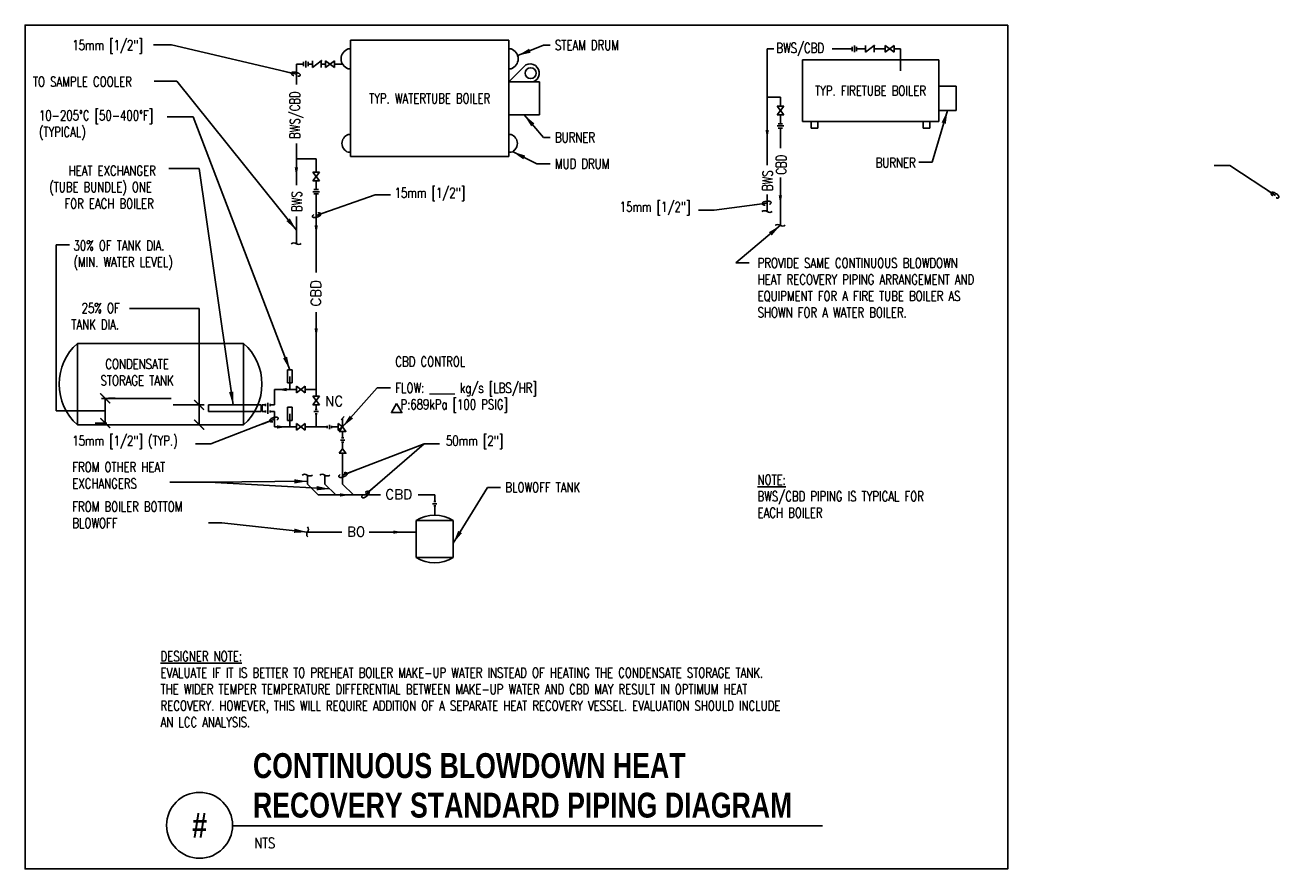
# Model space of a CAD drawing. Header units: inches. Extents: x -0.5 to 11.4, y -1 to 7.
import ezdxf
from ezdxf.enums import TextEntityAlignment as Align

# ---------------------------------------------------------------- set-up
doc = ezdxf.new("R2010")
doc.units = ezdxf.units.IN
doc.header["$MEASUREMENT"] = 0
doc.header["$PDSIZE"] = -1
doc.layers.get('Defpoints').update_dxf_attribs({"color": 2})
doc.layers.add('G-ANNO-NPLT', color=7, linetype='Continuous', plot=False)
for name, color, linetype in [('M-DETL-HEVY', 5, 'Continuous'), ('M-DETL-MEDM', 4, 'Continuous'), ('M-DETL-TEXT', 2, 'Continuous'), ('M-DETL-THIN', 2, 'Continuous')]:
    doc.layers.add(name, color=color, linetype=linetype)
doc.styles.add('BOLD', font='bold.shx', dxfattribs={"width": 0.9})
doc.styles.add('Romans', font='romans.shx', dxfattribs={"width": 0.75})
doc.dimstyles.new('VA-Dims', dxfattribs={"dimtxt": 0.09375, "dimasz": 0.09375, "dimexe": 0.09375, "dimexo": 0.03125, "dimgap": 0.02, "dimtad": 1, "dimdec": 5, "dimzin": 0, "dimdsep": 46, "dimlunit": 4, "dimtxsty": 'Romans', "dimblk": 'ARCHTICK', "dimcen": 0.09375, "dimclrd": 256, "dimclre": 256, "dimclrt": 256, "dimadec": 0, "dimazin": 0, "dimtfac": 1, "dimtdec": 5, "dimtofl": 0, "dimtmove": 0, "dimatfit": 3, "dimfxl": 1, "dimfrac": 2, "dimtolj": 1, "dimtzin": 0, "dimlwd": -1, "dimlwe": -1, "dimarcsym": 0})
doc.dimstyles.new('VA-Lead', dxfattribs={"dimtxt": 0.09375, "dimasz": 0.125, "dimexe": 0.125, "dimexo": 0.03125, "dimgap": 0.02, "dimtad": 1, "dimdec": 5, "dimzin": 0, "dimdsep": 46, "dimlunit": 4, "dimtxsty": 'Romans', "dimcen": 0.125, "dimclrd": 256, "dimclre": 256, "dimclrt": 256, "dimadec": 0, "dimazin": 0, "dimtfac": 1, "dimtdec": 5, "dimtofl": 0, "dimtmove": 0, "dimatfit": 3, "dimfxl": 1, "dimfrac": 2, "dimtolj": 1, "dimtzin": 0, "dimlwd": -1, "dimlwe": -1, "dimarcsym": 0})
doc.dimstyles.new('VA-Loop', dxfattribs={"dimtxt": 0.09375, "dimasz": 0.125, "dimexe": 0.125, "dimexo": 0.03125, "dimgap": 0.02, "dimtad": 1, "dimdec": 5, "dimzin": 0, "dimdsep": 46, "dimlunit": 4, "dimtxsty": 'Romans', "dimcen": 0.125, "dimclrd": 256, "dimclre": 256, "dimclrt": 256, "dimadec": 0, "dimazin": 0, "dimtfac": 1, "dimtdec": 5, "dimtofl": 0, "dimtmove": 0, "dimatfit": 3, "dimldrblk": 'dimloop1', "dimfxl": 1, "dimfrac": 2, "dimtolj": 1, "dimtzin": 0, "dimlwd": -1, "dimlwe": -1, "dimarcsym": 0})

# ---------------------------------------------------------------- blocks, each defined once
blk = doc.blocks.new('_ArchTick')
at = {"color": 0, "linetype": 'ByBlock', "const_width": 0.15}
blk.add_lwpolyline([(-0.5, -0.5), (0.5, 0.5)], dxfattribs=at)
blk = doc.blocks.new('*D2')
at = {"layer": 'Defpoints', "color": 0, "transparency": 16777216}
for p in [(1.151, 3.446), (1.151, 3.259), (1.187, 3.259)]:
    blk.add_point(p, dxfattribs=at)
at = {"layer": 'M-DETL-TEXT', "color": 1, "transparency": 16777216}
for p, q in [((1.12, 3.446), (1.057, 3.446)), ((1.151, 3.446), (1.151, 3.259)), ((1.156, 3.259), (1.057, 3.259))]:
    blk.add_line(p, q, dxfattribs=at)
at = {"layer": 'M-DETL-TEXT', "color": 1, "transparency": 16777216, "xscale": 0.09375, "yscale": 0.09375, "zscale": 0.09375}
for p, rotation in [((1.151, 3.446), 90), ((1.151, 3.259), 270)]:
    blk.add_blockref('_ArchTick', p, dxfattribs=dict(at, rotation=rotation))
blk = doc.blocks.new('*D3')
at = {"layer": 'Defpoints', "color": 0, "transparency": 16777216}
for p in [(0.261, 3.509), (0.261, 3.274), (0.308, 3.274)]:
    blk.add_point(p, dxfattribs=at)
at = {"layer": 'M-DETL-TEXT', "color": 1, "transparency": 16777216}
for p, q in [((0.261, 3.509), (0.261, 3.274)), ((0.292, 3.509), (0.355, 3.509)), ((0.276, 3.274), (0.167, 3.274))]:
    blk.add_line(p, q, dxfattribs=at)
at = {"layer": 'M-DETL-TEXT', "color": 1, "transparency": 16777216, "xscale": 0.09375, "yscale": 0.09375, "zscale": 0.09375}
for p, rotation in [((0.261, 3.509), 90), ((0.261, 3.274), 270)]:
    blk.add_blockref('_ArchTick', p, dxfattribs=dict(at, rotation=rotation))
blk = doc.blocks.new('dimloop1')
blk.add_line((-0.383, 0), (-1, 0))
blk.add_lwpolyline([(0.15, -0.121, 0.038212), (0.207, -0.1, 0.102096), (0.278, -0.047, 0.184921), (0.296, 0, 0.184921), (0.278, 0.047, 0.102096), (0.207, 0.099, 0.060952), (0.115, 0.129, 0.047258), (-0.008, 0.14), (-0.078, 0.14, 0.047258), (-0.202, 0.129, 0.060952), (-0.294, 0.099, 0.102096), (-0.365, 0.047, 0.184921), (-0.383, 0, 0.184921), (-0.365, -0.047, 0.102096), (-0.294, -0.1, 0.060952), (-0.202, -0.129, 0.011023), (-0.173, -0.134, 0.047258)], format="xyb")

msp = doc.modelspace()

# ---------------------------------------------------------------- linework, layer by layer
at = {"layer": 'G-ANNO-NPLT', "color": 6}
msp.add_lwpolyline([(8.814232, 7.047589), (-0.498268, 7.047589), (-0.498268, -0.95233), (8.814232, -0.95233)], close=True, dxfattribs=at)
at = {"layer": 'M-DETL-HEVY'}
for p, q in [((2.585597, 6.904463), (2.585597, 5.800296)), ((2.585597, 6.904463), (4.085597, 6.904463)), ((4.085597, 6.904463), (4.085597, 5.800296)), ((2.564764, 6.821129), (2.585597, 6.821129)), ((4.10643, 6.821129), (4.085597, 6.821129)), ((6.867421, 6.716963), (6.867421, 6.133629)), ((6.867421, 6.716963), (8.159088, 6.716963)), ((8.159088, 6.716963), (8.159088, 6.133629)), ((2.564764, 6.633629), (2.585597, 6.633629)), ((4.10643, 6.633629), (4.085597, 6.633629)), ((4.085597, 6.508629), (4.377264, 6.508629)), ((4.377264, 6.508629), (4.377264, 6.196129)), ((8.159088, 6.466963), (8.325754, 6.466963)), ((8.325754, 6.466963), (8.325754, 6.237796)), ((4.085597, 6.196129), (4.377264, 6.196129)), ((8.159088, 6.237796), (8.325754, 6.237796)), ((6.867421, 6.133629), (8.159088, 6.133629)), ((6.950754, 6.133629), (6.950754, 6.071129)), ((6.950754, 6.071129), (7.013254, 6.071129)), ((7.013254, 6.133629), (7.013254, 6.071129)), ((8.013254, 6.133629), (8.013254, 6.071129)), ((8.075754, 6.071129), (8.013254, 6.071129)), ((8.075754, 6.133629), (8.075754, 6.071129)), ((2.564764, 6.008629), (2.585597, 6.008629)), ((4.10643, 6.008629), (4.085597, 6.008629)), ((2.564764, 5.841963), (2.585597, 5.841963)), ((4.10643, 5.841963), (4.085597, 5.841963)), ((2.585597, 5.800296), (4.085597, 5.800296)), ((-0.002477, 4.029463), (-0.002477, 3.258629)), ((-0.002477, 4.029463), (1.572836, 4.029463)), ((1.572836, 4.029463), (1.572836, 3.258629)), ((-0.002477, 3.258629), (1.572836, 3.258629)), ((3.20682, 2.350904), (3.20682, 1.999284)), ((3.558383, 2.350904), (3.20682, 2.350904)), ((3.558383, 2.350904), (3.558383, 1.999284)), ((3.558383, 1.999284), (3.20682, 1.999284))]:
    msp.add_line(p, q, dxfattribs=at)
for centre, radius, start, end in [((2.595448, 6.727379), 0.098644, 108.1229028, 251.8770972), ((4.075747, 6.727379), 0.098644, 288.1229028, 71.8770972), ((2.592039, 5.925296), 0.087683, 108.1229028, 251.8770972), ((4.079157, 5.925296), 0.087683, 288.1229028, 71.8770972), ((0.340136, 3.644046), 0.515683, 131.6352, 228.3648), ((1.230223, 3.644046), 0.515683, 311.6352, 48.3648), ((3.382602, 2.069569), 0.331735, 58.0023694, 121.9976278), ((3.382602, 2.280618), 0.331735, 238.0023694, 301.9976278)]:
    msp.add_arc(centre, radius, start, end, dxfattribs=at)
at = {"layer": 'M-DETL-MEDM'}
for p, q in [((7.340068, 6.841963), (7.340068, 6.800296)), ((7.360901, 6.852379), (7.360901, 6.789879)), ((7.381735, 6.841963), (7.381735, 6.800296)), ((7.465068, 6.852379), (7.465068, 6.789879)), ((7.465068, 6.789879), (7.548401, 6.852379)), ((7.548401, 6.852379), (7.548401, 6.789879)), ((7.735901, 6.789879), (7.652568, 6.852379)), ((7.652568, 6.789879), (7.735901, 6.852379)), ((7.652568, 6.852379), (7.652568, 6.789879)), ((7.735901, 6.852379), (7.735901, 6.789879)), ((2.141269, 6.698348), (2.141269, 6.656681)), ((2.162102, 6.708765), (2.162102, 6.646265)), ((2.182936, 6.698348), (2.182936, 6.656681)), ((2.224602, 6.708765), (2.224602, 6.646265)), ((2.224602, 6.646265), (2.307936, 6.708765)), ((2.307936, 6.708765), (2.307936, 6.646265)), ((2.349602, 6.708765), (2.349602, 6.646265)), ((2.349602, 6.646265), (2.432936, 6.708765)), ((2.432936, 6.646265), (2.349602, 6.708765)), ((2.432936, 6.708765), (2.432936, 6.646265)), ((6.690338, 6.279463), (6.627838, 6.196129)), ((6.690338, 6.196129), (6.627838, 6.279463)), ((6.627838, 6.279463), (6.690338, 6.279463)), ((6.627838, 6.196129), (6.690338, 6.196129)), ((6.627838, 6.091963), (6.690338, 6.091963)), ((6.638254, 6.112796), (6.679921, 6.112796)), ((6.638254, 6.071129), (6.679921, 6.071129)), ((2.229086, 5.654463), (2.291586, 5.654463)), ((2.291586, 5.571129), (2.229086, 5.654463)), ((2.291586, 5.654463), (2.229086, 5.571129)), ((2.229086, 5.571129), (2.291586, 5.571129)), ((2.229086, 5.466963), (2.291586, 5.466963)), ((2.239502, 5.487796), (2.281169, 5.487796)), ((2.260336, 5.571129), (2.260336, 5.487796)), ((2.239502, 5.446129), (2.281169, 5.446129)), ((2.031169, 3.779463), (1.989502, 3.779463)), ((1.989502, 3.779463), (1.989502, 3.654463)), ((2.031169, 3.779463), (2.031169, 3.654463)), ((2.031169, 3.654463), (1.989502, 3.654463)), ((2.156169, 3.623213), (2.072836, 3.560713)), ((2.072836, 3.623213), (2.156169, 3.560713)), ((2.072836, 3.623213), (2.072836, 3.560713)), ((2.156169, 3.623213), (2.156169, 3.560713)), ((1.239502, 3.446129), (1.239502, 3.383629)), ((1.706415, 3.446129), (1.239502, 3.446129)), ((1.739502, 3.446129), (1.706415, 3.446129)), ((1.739502, 3.446129), (1.739502, 3.383629)), ((1.781169, 3.456546), (1.781169, 3.435713)), ((1.802002, 3.466963), (1.802002, 3.362796)), ((1.822836, 3.456546), (1.822836, 3.435713)), ((2.291586, 3.529463), (2.229086, 3.446129)), ((2.291586, 3.446129), (2.229086, 3.529463)), ((2.291586, 3.529463), (2.229086, 3.529463)), ((2.291586, 3.446129), (2.229086, 3.446129)), ((1.675321, 3.383629), (1.239502, 3.383629)), ((1.739502, 3.383629), (1.673714, 3.383629)), ((1.781169, 3.373213), (1.781169, 3.394046)), ((1.822836, 3.373213), (1.822836, 3.394046)), ((2.031169, 3.425296), (1.989502, 3.425296)), ((1.989502, 3.425296), (1.989502, 3.300296)), ((2.031169, 3.425296), (2.031169, 3.300296)), ((2.239502, 3.383629), (2.281169, 3.383629)), ((2.270752, 3.404463), (2.249919, 3.404463)), ((2.270752, 3.362796), (2.249919, 3.362796)), ((2.495604, 3.306398), (2.525067, 3.335861)), ((2.031169, 3.300296), (1.989502, 3.300296)), ((2.072836, 3.206546), (2.072836, 3.269046)), ((2.072836, 3.206546), (2.156169, 3.269046)), ((2.156169, 3.206546), (2.072836, 3.269046)), ((2.156169, 3.206546), (2.156169, 3.269046)), ((2.364502, 3.248213), (2.364502, 3.227379)), ((2.385336, 3.216963), (2.385336, 3.258629)), ((2.406169, 3.248213), (2.406169, 3.227379)), ((2.510336, 3.237796), (2.510336, 3.321129)), ((2.489502, 3.112796), (2.531169, 3.112796)), ((2.520752, 3.133629), (2.499919, 3.133629)), ((2.520752, 3.091963), (2.499919, 3.091963)), ((3.363455, 2.509676), (3.405122, 2.509676)), ((3.394705, 2.53051), (3.373872, 2.53051)), ((3.394705, 2.488843), (3.373872, 2.488843))]:
    msp.add_line(p, q, dxfattribs=at)
for points in [[(2.468669, 3.269046), (2.468669, 3.206546), (2.510336, 3.237796)], [(2.479086, 3.196129), (2.541586, 3.196129), (2.510336, 3.237796)], [(2.479086, 2.987796), (2.541586, 2.987796), (2.510336, 3.029463)]]:
    msp.add_lwpolyline(points, close=True, dxfattribs=at)
for centre in [(7.548402, 6.852379), (2.307935, 6.708765)]:
    msp.add_circle(centre, 0.002604, dxfattribs=at)
at = {"layer": 'M-DETL-TEXT'}
msp.add_line((1.467519, -0.543746), (7.059369, -0.543746), dxfattribs=at)
for points, format in [([(6.534088, 5.960583, 0, 0.03125, 0), (6.534088, 6.054333, 0, 0, 0), (6.534088, 6.054333, 0, 0, 0)], "xyseb"), ([(2.072836, 5.603596, 0, 0.03125, 0), (2.072836, 5.697346, 0, 0, 0), (2.072836, 5.697346, 0, 0, 0)], "xyseb"), ([(6.659088, 5.340533, 0, 0.03125, 0), (6.659088, 5.434283, 0, 0, 0), (6.659088, 5.434283, 0, 0, 0)], "xyseb"), ([(6.484452, 5.279463, -0.333333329), (6.534088, 5.279463), (6.534088, 5.279463, 0.351940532), (6.580621, 5.281013)], "xyb"), ([(2.260336, 5.055291, 0, 0.03125, 0), (2.260336, 5.149041, 0, 0, 0), (2.260336, 5.149041, 0, 0, 0)], "xyseb"), ([(6.609452, 5.149115, -0.333333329), (6.659088, 5.149115), (6.659088, 5.149115, 0.351940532), (6.705621, 5.150665)], "xyb"), ([(2.0232, 4.974776, -0.333333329), (2.072836, 4.974776), (2.072836, 4.974776, 0.351940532), (2.119369, 4.976327)], "xyb"), ([(2.260336, 4.078331, 0, 0.03125, 0), (2.260336, 4.172081, 0, 0, 0), (2.260336, 4.172081, 0, 0, 0)], "xyseb"), ([(1.88797, 3.591963, 0, 0.03125, 0), (1.98172, 3.591963, 0, 0, 0), (1.98172, 3.591963, 0, 0, 0)], "xyseb"), ([(1.984016, 3.237796, 0, 0.03125, 0), (1.890266, 3.237796, 0, 0, 0), (1.890266, 3.237796, 0, 0, 0)], "xyseb"), ([(2.223992, 2.78129, -0.333333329), (2.174357, 2.78129), (2.174357, 2.78129, 0.351940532), (2.127824, 2.77974)], "xyb"), ([(2.390659, 2.78129, -0.333333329), (2.341024, 2.78129), (2.341024, 2.78129, 0.351940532), (2.29449, 2.77974)], "xyb"), ([(3.421634, 2.675856, 0, 0.03125, 0), (3.327884, 2.675856, 0, 0, 0), (3.178647, 2.675856, 0, 0, 0)], "xyseb"), ([(2.580042, 2.59301, 0, 0.03125, 0), (2.486292, 2.59301, 0, 0, 0), (2.486292, 2.59301, 0, 0, 0)], "xyseb"), ([(2.17804, 2.291478, -0.333333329), (2.17804, 2.241843), (2.17804, 2.241843, 0.351940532), (2.17959, 2.19531)], "xyb"), ([(3.084997, 2.240355, 0, 0.03125, 0), (2.991247, 2.240355, 0, 0, 0), (2.991247, 2.240355, 0, 0, 0)], "xyseb")]:
    msp.add_lwpolyline(points, format=format, dxfattribs=at)
at = {"layer": 'M-DETL-TEXT', "color": 1}
for points in [[(0.260837, 3.391442), (-0.2021, 3.391442), (-0.2021, 4.962608), (-0.0771, 4.962608)], [(0.492538, 4.359969), (1.150974, 4.359969), (1.150974, 3.446129)]]:
    msp.add_lwpolyline(points, dxfattribs=at)
at = {"layer": 'M-DETL-TEXT'}
msp.add_lwpolyline([(3.022437, 3.460439), (2.972829, 3.374514), (3.072046, 3.374514)], close=True, dxfattribs=at)
msp.add_circle((1.155019, -0.538825), 0.3125, dxfattribs=at)
at = {"layer": 'M-DETL-THIN'}
for p, q in [((6.534088, 6.821129), (6.597099, 6.821129)), ((6.534088, 6.821129), (6.534088, 5.720604)), ((7.149713, 6.821129), (7.340068, 6.821129)), ((7.381735, 6.821129), (7.465068, 6.821129)), ((7.548401, 6.821129), (7.652568, 6.821129)), ((7.735901, 6.821129), (7.798401, 6.821129)), ((7.798401, 6.821129), (7.798401, 6.716963)), ((2.072836, 6.677515), (2.072836, 6.483777)), ((2.141269, 6.677515), (2.072836, 6.677515)), ((2.224602, 6.677515), (2.182936, 6.677515)), ((2.349602, 6.677515), (2.307936, 6.677515)), ((2.510336, 6.677515), (2.432936, 6.677515)), ((4.085597, 6.508629), (4.247643, 6.670674)), ((7.798401, 6.716963), (7.798401, 6.613959)), ((6.534088, 6.362796), (6.659088, 6.362796)), ((6.659088, 6.362796), (6.659088, 6.279463)), ((6.659088, 6.196129), (6.659088, 6.112796)), ((6.659088, 6.071129), (6.659088, 5.880347)), ((2.072836, 5.926158), (2.072836, 5.529463)), ((2.260336, 5.779463), (2.072836, 5.779463)), ((2.260336, 5.779463), (2.260336, 5.654463)), ((6.659088, 5.603501), (6.659088, 5.154463)), ((2.260336, 5.571129), (2.260336, 5.487796)), ((2.260336, 5.446129), (2.260336, 4.702329)), ((6.534088, 5.441079), (6.534088, 5.279463)), ((2.072836, 5.233811), (2.072836, 4.974776)), ((2.260336, 4.324625), (2.260336, 3.529463)), ((2.010336, 3.716963), (2.010336, 3.591963)), ((1.864502, 3.591963), (1.864502, 3.446129)), ((2.072836, 3.591963), (1.864502, 3.591963)), ((2.260336, 3.591963), (2.156169, 3.591963)), ((1.781169, 3.446129), (1.749919, 3.446129)), ((1.749919, 3.446129), (1.749919, 3.383629)), ((1.864502, 3.446129), (1.822836, 3.446129)), ((2.260336, 3.446129), (2.260336, 3.404463)), ((1.781169, 3.383629), (1.749919, 3.383629)), ((1.864502, 3.383629), (1.822836, 3.383629)), ((1.864502, 3.383629), (1.864502, 3.237796)), ((2.010336, 3.362796), (2.010336, 3.237796)), ((2.260336, 3.362796), (2.260336, 3.237796)), ((2.072836, 3.237796), (1.864502, 3.237796)), ((2.364502, 3.237796), (2.156169, 3.237796)), ((2.468669, 3.237796), (2.406169, 3.237796)), ((2.510336, 3.196129), (2.510336, 3.133629)), ((2.510336, 3.091963), (2.510336, 3.029463)), ((2.510336, 2.987796), (2.510336, 2.696129)), ((2.177002, 2.696129), (2.177002, 2.779463)), ((2.343669, 2.696129), (2.343669, 2.779463)), ((2.177002, 2.696129), (2.280122, 2.59301)), ((2.343669, 2.696129), (2.446789, 2.59301)), ((2.510336, 2.696129), (2.613455, 2.59301)), ((2.280122, 2.59301), (2.87121, 2.59301)), ((3.226901, 2.59301), (3.384289, 2.59301)), ((3.384289, 2.59301), (3.384289, 2.53051)), ((3.384289, 2.488843), (3.384289, 2.4013)), ((2.50465, 2.240355), (2.17698, 2.240355)), ((3.20682, 2.240355), (2.762738, 2.240355))]:
    msp.add_line(p, q, dxfattribs=at)
at = {"layer": 'M-DETL-THIN', "color": 1}
for p, q in [((0.885188, 3.508629), (0.226542, 3.508629)), ((1.197836, 3.446129), (0.906169, 3.446129))]:
    msp.add_line(p, q, dxfattribs=at)
at = {"layer": 'M-DETL-THIN'}
msp.add_circle((4.29282, 6.591592), 0.052083, dxfattribs=at)
msp.add_arc((4.286532, 6.591785), 0.087954, 289.0105583, 116.2417694, dxfattribs=at)

# ---------------------------------------------------------------- texts
at = {"layer": 'M-DETL-TEXT', "style": 'Romans'}
msp.add_text('CBD', height=0.09375, rotation=90, dxfattribs=at).set_placement((2.303751, 4.378902))
for s, p in [('NC', (2.344017, 3.436283)), ('CBD', (2.915679, 2.551513)), ('BO', (2.552583, 2.197664))]:
    msp.add_text(s, height=0.09375, dxfattribs=at).set_placement(p)
at = {"layer": 'M-DETL-TEXT', "width": 0.8}
for s, height, style, p in [('CONTINUOUS BLOWDOWN HEAT', 0.23622047, 'BOLD', (1.661184, -0.090653)), ('RECOVERY STANDARD PIPING DIAGRAM', 0.23622047, 'BOLD', (1.661184, -0.465653)), ('NTS', 0.0984252, 'Romans', (1.675091, -0.755463))]:
    msp.add_text(s, height=height, dxfattribs=dict(at, style=style)).set_placement(p)
at = {"layer": 'M-DETL-TEXT', "style": 'BOLD', "width": 0.8}
msp.add_text('#', height=0.23622, dxfattribs=at).set_placement((1.155019, -0.538825), align=Align.MIDDLE)
at = {"layer": 'M-DETL-TEXT', "char_height": 0.09375, "style": 'Romans'}
for s, insert, width, attachment_point in [('15mm [1/2"]', (-0.050548, 6.904463), 1.01091317, 1), ('STEAM DRUM', (4.523097, 6.904463), 1.291, 1), ('BWS/CBD', (6.621012, 6.877886), 0.63839286, 1), ('TO SAMPLE COOLER', (-0.423784, 6.557469), 1.47091404, 1), ('TYP. FIRETUBE BOILER', (7.513254, 6.425296), 1.29007938, 5), ('TYP. WATERTUBE BOILER', (3.335597, 6.352379), 1.29007938, 5), ('10-205%%DC [50-400%%DF] (TYPICAL)', (-0.366874, 6.237757), 1.19159289, 1), ('BURNER', (4.523097, 6.029463), 0.96515061, 1), ('\\pi0.23495;HEAT EXCHANGER \\P\\pi0.050798;(TUBE BUNDLE) ONE \\P\\pi0.19477;FOR EACH BOILER', (-0.320286, 5.714449), 1.14566447, 1), ('MUD DRUM', (4.523097, 5.779463), 0.67794859, 1), ('BURNER', (7.561764, 5.789488), 0.70591653, 1), ('15mm [1/2"]', (3.003294, 5.504862), 1.13046462, 1), ('15mm [1/2"]', (5.137237, 5.371062), 1.8585076, 1), ('30% OF TANK DIA. (MIN. WATER LEVEL)', (-0.039564, 5.00448), 1.08965007, 1), ('PROVIDE SAME CONTINUOUS BLOWDOWN HEAT RECOVERY PIPING ARRANGEMENT AND EQUIPMENT FOR A FIRE TUBE BOILER AS SHOWN FOR A WATER BOILER.', (6.443639, 4.838488), 2.31250774, 1), ('\\pi0.11777;25% OF \\P\\pi0.020677;TANK DIA.', (-0.080596, 4.411392), 0.52290872, 1), ('CONDENSATE STORAGE TANK', (0.56319, 3.756411), 1.13421848, 5), ('CBD CONTROL', (3.010336, 3.904463), 1.14084105, 1), ('FLOW: _____ kg/s [LBS/HR]\\P P:689kPa [100 PSIG]', (3.010336, 3.654463), 2.2639, 1), ('15mm [1/2"] (TYP.)', (-0.050548, 3.154463), 1.89944925, 1), ('50mm [2"]', (3.490517, 3.154463), 0.86105977, 1), ('FROM OTHER HEAT EXCHANGERS', (-0.050548, 2.904463), 1.37216637, 1), ('{\\LNOTE:\\P}BWS/CBD PIPING IS TYPICAL FOR EACH BOILER', (6.442993, 2.783955), 1.7202134, 1), ('BLOWOFF TANK', (4.053225, 2.711851), 0.8611, 1), ('FROM BOILER BOTTOM BLOWOFF', (-0.050548, 2.529463), 1.42851757, 1)]:
    msp.add_mtext(s, dxfattribs=dict(at, insert=insert, width=width, attachment_point=attachment_point))
at = {"layer": 'M-DETL-TEXT', "char_height": 0.09375, "attachment_point": 1, "rotation": 90, "style": 'Romans'}
for s, insert, width in [('BWS/CBD', (2.011115, 5.969369), 0.14285714), ('CBD', (6.619705, 5.629813), 0.09375), ('BWS', (6.489953, 5.474861), 0.09375), ('BWS', (2.029413, 5.277557), 0.09375)]:
    msp.add_mtext(s, dxfattribs=dict(at, insert=insert, width=width))
at = {"layer": 'M-DETL-TEXT', "color": 1, "insert": (0.785544, 1.110867), "char_height": 0.09375, "width": 6.40509556, "attachment_point": 1, "style": 'Romans'}
msp.add_mtext('{\\LDESIGNER NOTE:\\P}EVALUATE IF IT IS BETTER TO PREHEAT BOILER MAKE-UP WATER INSTEAD OF HEATING THE CONDENSATE STORAGE TANK. THE WIDER TEMPER TEMPERATURE DIFFERENTIAL BETWEEN MAKE-UP WATER AND CBD MAY RESULT IN OPTIMUM HEAT RECOVERY. HOWEVER, THIS WILL REQUIRE ADDITION OF A SEPARATE HEAT RECOVERY VESSEL. EVALUATION SHOULD INCLUDE AN LCC ANALYSIS.', dxfattribs=at)

# ---------------------------------------------------------------- dimensions: what is measured, and where the dimension line sits
at = {"layer": 'M-DETL-TEXT', "color": 1}
for base, p1, p2, picture, middle in [((0.260837, 3.274254), (0.260837, 3.508629), (0.307712, 3.274254), '*D3', (0.260837, 3.391442)), ((1.150974, 3.258629), (1.150974, 3.446129), (1.186919, 3.258629), '*D2', (1.150974, 3.352379))]:
    dim = msp.add_linear_dim(base=base, p1=p1, p2=p2, angle=90, text=' ', dimstyle='VA-Dims', override={"dimpost": '\\X', "dimclrd": 1, "dimclre": 1, "dimclrt": 1}, dxfattribs=at)
    dim.commit()
    dim.dimension.update_dxf_attribs({"geometry": picture, "text_midpoint": middle})

# ---------------------------------------------------------------- leaders
at = {"layer": 'M-DETL-TEXT', "linetype": 'ByBlock'}
for points in [[(2.072836, 6.580646), (0.889985, 6.861343), (0.719643, 6.861343)], [(11.350732, 5.432277), (10.917699, 5.716648), (10.769859, 5.716648)], [(2.260336, 5.24254), (2.81968, 5.436649), (2.964589, 5.436649)], [(6.534088, 5.360271), (6.031569, 5.294056), (5.883729, 5.294056)], [(1.864502, 3.310713), (1.263489, 3.078281), (1.115649, 3.078281)], [(2.510336, 2.779568), (3.282883, 3.07913), (3.427791, 3.07913)], [(2.723538, 2.59301), (3.282883, 3.07913), (3.427791, 3.07913)]]:
    msp.add_leader(points, dimstyle='VA-Loop', dxfattribs=at)
at = {"layer": 'M-DETL-TEXT'}
for points, override in [([(4.169593, 6.757769), (4.41485, 6.857359), (4.47735, 6.857359)], {"dimgap": 0.02, "dimtad": 0}), ([(2.072836, 5.104294), (0.941183, 6.514349), (0.723487, 6.514349)], {"dimtad": 0}), ([(4.23143, 6.196129), (4.41485, 5.982359), (4.47735, 5.982359)], {"dimgap": 0.02, "dimtad": 0}), ([(8.242421, 6.237796), (8.096974, 5.746368), (7.971974, 5.746368)], {"dimgap": 0.02, "dimtad": 0}), ([(2.010336, 3.779463), (1.093411, 6.17626), (0.847653, 6.17626)], {"dimgap": 0.02, "dimtad": 0}), ([(4.120677, 5.848066), (4.35235, 5.732359), (4.47735, 5.732359)], {"dimgap": 0.02, "dimtad": 0}), ([(1.472959, 3.446129), (1.15135, 5.686765), (0.862611, 5.686765)], {"dimgap": 0.02, "dimtad": 0}), ([(6.659087, 5.149115), (6.237862, 4.79292), (6.362862, 4.79292)], {"dimtad": 0}), ([(2.510336, 3.237796), (2.839589, 3.607359), (2.964589, 3.607359)], {"dimgap": 0.02, "dimtad": 0}), ([(2.177002, 2.722777), (1.2476, 2.713481), (0.8726, 2.713481)], {"dimtad": 0}), ([(2.389678, 2.65012), (1.2476, 2.713481), (0.8726, 2.713481)], {"dimtad": 0}), ([(3.558383, 2.134991), (3.882478, 2.664748), (4.007478, 2.664748)], {"dimgap": 0.02, "dimtad": 0}), ([(2.17698, 2.240355), (1.366332, 2.328053), (1.241332, 2.328053)], {"dimgap": 0.02, "dimtad": 0})]:
    msp.add_leader(points, dimstyle='VA-Lead', override=override, dxfattribs=at)

doc.saveas('drawing.dxf')
